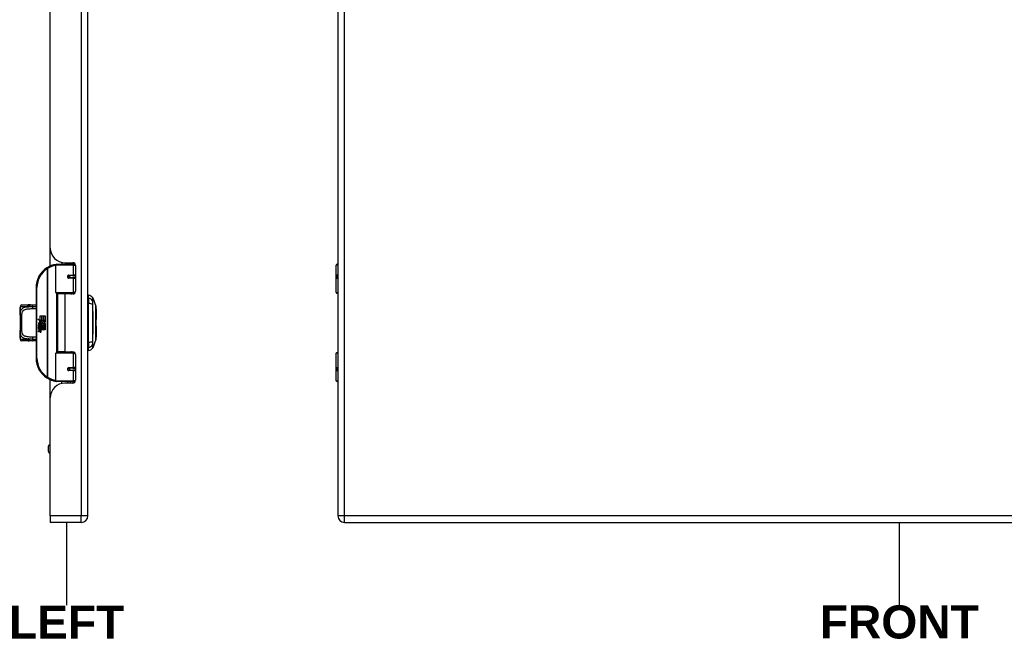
# Model space of a CAD drawing. Header units: inches. Extents: x 2 to 121, y 2 to 79.
# Tile 60 of 97: x 42 to 68, y 24 to 40. Entities that reach past the tile are written whole.
import ezdxf

# ---------------------------------------------------------------- set-up
doc = ezdxf.new("R2010")
doc.units = ezdxf.units.IN
doc.header["$LTSCALE"] = 7.278232
doc.header["$MEASUREMENT"] = 0
doc.layers.get('0').update_dxf_attribs({"lineweight": 25})
for name, color, linetype, lineweight in [('Sketch Geometry(ANSI)', 7, 'Continuous', 25), ('Symbols(ANSI)', 7, 'Continuous', 25), ('Visible Edges(ANSI)', 7, 'Continuous', 25), ('Visible Tangent Edges(ANSI)', 7, 'Continuous', 25)]:
    doc.layers.add(name, color=color, linetype=linetype, lineweight=lineweight)
doc.styles.add('Dimension-ANSI', font='arialbd.ttf')

# ---------------------------------------------------------------- blocks, each defined once
blk = doc.blocks.new('FRONT-5412ESB242410B_merged.idw')
at = {"layer": 'Sketch Geometry(ANSI)'}
blk.add_line((0, 0.15), (0, -0.15), dxfattribs=at)
at = {"layer": 'Symbols(ANSI)', "color": 7, "insert": (0, -0.2119), "char_height": 0.12, "attachment_point": 5, "style": 'Dimension-ANSI'}
blk.add_mtext('\\fArial|b1|i0;FRONT', dxfattribs=at)
blk = doc.blocks.new('LEFT')
at = {"layer": 'Sketch Geometry(ANSI)'}
blk.add_line((0, 0.15), (0, -0.15), dxfattribs=at)
at = {"layer": 'Symbols(ANSI)', "color": 7, "insert": (0, -0.2119), "char_height": 0.12, "attachment_point": 5, "style": 'Dimension-ANSI'}
blk.add_mtext('\\fArial|b1|i0;LEFT', dxfattribs=at)

msp = doc.modelspace()

# ---------------------------------------------------------------- linework, layer by layer
at = {"layer": 'Visible Edges(ANSI)'}
for p, q in [((43.8914, 27.189), (43.8914, 56.3561)), ((50.495, 56.3561), (50.495, 27.189)), ((42.899, 34.2565), (42.899, 49.2886)), ((42.899, 33.7816), (42.899, 34.2565)), ((43.0729, 33.831), (43.4822, 33.831)), ((43.2029, 33.8785), (43.2029, 33.831)), ((43.286, 33.8695), (43.4919, 33.8695)), ((43.3592, 33.8695), (43.3592, 33.831)), ((43.3605, 33.831), (43.3605, 33.8695)), ((43.5545, 33.831), (43.4822, 33.831)), ((43.5545, 33.831), (43.5564, 33.831)), ((50.4766, 33.831), (50.495, 33.831)), ((43.0485, 33.0813), (43.0485, 33.8066)), ((43.5652, 33.7962), (43.5652, 33.1171)), ((50.4522, 33.0813), (50.4522, 33.8066)), ((43.3795, 33.5274), (43.38, 33.525)), ((43.3861, 33.5257), (43.3799, 33.5257)), ((43.494, 33.5282), (43.3861, 33.5282)), ((43.3861, 33.4745), (43.494, 33.4745)), ((43.389, 33.5256), (43.389, 33.528)), ((43.3899, 33.4772), (43.3905, 33.4745)), ((43.494, 33.5282), (43.5652, 33.5282)), ((43.5652, 33.4745), (43.494, 33.4745)), ((50.495, 33.5282), (50.491, 33.5282)), ((50.491, 33.4745), (50.495, 33.4745)), ((42.5212, 33.2107), (42.5212, 31.3498)), ((43.4869, 33.0617), (43.068, 33.0617)), ((43.2811, 33.0439), (43.0913, 33.0439)), ((43.0913, 33.0439), (43.0913, 31.5167)), ((43.1626, 33.0617), (43.1626, 33.0439)), ((43.4919, 33.0439), (43.2811, 33.0439)), ((43.3995, 33.0617), (43.3995, 33.0439)), ((43.4869, 33.0617), (43.5399, 33.0617)), ((50.495, 33.0617), (50.4717, 33.0617)), ((43.911, 32.9285), (43.911, 33.0129)), ((43.911, 32.9285), (43.911, 32.7911)), ((43.911, 31.7695), (43.911, 32.7911)), ((44.0187, 32.9388), (44.1027, 32.723)), ((42.099, 32.7076), (42.099, 32.6832)), ((42.099, 32.6832), (42.099, 32.5296)), ((42.099, 32.482), (42.099, 32.5296)), ((42.1478, 32.7565), (42.3158, 32.7565)), ((44.1092, 32.6539), (44.1092, 32.3684)), ((42.099, 32.482), (42.099, 32.0785)), ((42.5711, 32.3769), (42.6303, 32.3461)), ((42.6284, 32.3225), (42.5711, 32.3769)), ((42.6108, 32.32), (42.6284, 32.3225)), ((42.6655, 32.281), (42.6108, 32.32)), ((42.6184, 32.2226), (42.6184, 32.268)), ((42.6295, 32.2661), (42.6295, 32.2364)), ((42.6303, 32.4664), (42.6701, 32.4664)), ((42.6303, 32.3461), (42.6303, 32.4664)), ((42.6344, 32.3439), (42.6709, 32.3249)), ((42.6701, 32.3439), (42.6344, 32.3439)), ((42.6511, 32.2724), (42.6655, 32.281)), ((42.6709, 32.3249), (42.6584, 32.3225)), ((42.6584, 32.3225), (42.6932, 32.2981)), ((42.6982, 32.2609), (42.6612, 32.2352)), ((42.6701, 32.4664), (42.6701, 32.3439)), ((42.6757, 32.4664), (42.7155, 32.4664)), ((42.6757, 32.3439), (42.6757, 32.4664)), ((42.7155, 32.3439), (42.6757, 32.3439)), ((42.6932, 32.2981), (42.7598, 32.3439)), ((42.759, 32.2155), (42.6982, 32.2609)), ((42.7155, 32.4664), (42.7155, 32.3439)), ((42.7207, 32.3439), (42.7207, 32.4664)), ((42.7207, 32.4664), (42.7605, 32.4664)), ((42.7598, 32.3439), (42.7207, 32.3439)), ((42.7605, 32.3004), (42.7282, 32.2785)), ((42.7282, 32.2785), (42.7605, 32.2613)), ((42.7605, 32.4664), (42.7605, 32.3004)), ((42.7605, 32.2613), (42.7605, 32.1783)), ((42.099, 32.0309), (42.099, 32.0785)), ((42.099, 32.0309), (42.099, 31.8773)), ((42.589, 32.2241), (42.6236, 32.1936)), ((42.589, 32.204), (42.589, 32.2241)), ((42.6132, 32.1872), (42.589, 32.204)), ((42.589, 32.175), (42.6132, 32.1843)), ((42.589, 32.1549), (42.589, 32.175)), ((42.6238, 32.1716), (42.589, 32.1549)), ((42.589, 32.1463), (42.6567, 32.1344)), ((42.589, 32.1299), (42.589, 32.1463)), ((42.6169, 32.125), (42.589, 32.1299)), ((42.589, 32.1042), (42.6318, 32.0967)), ((42.589, 32.0879), (42.589, 32.1042)), ((42.6169, 32.0829), (42.589, 32.0879)), ((42.589, 32.0626), (42.6318, 32.055)), ((42.589, 32.0462), (42.589, 32.0626)), ((42.6315, 32.0379), (42.589, 32.0462)), ((42.6035, 32.2308), (42.5923, 32.2308)), ((42.6132, 32.1843), (42.6132, 32.1872)), ((42.6236, 32.1936), (42.6567, 32.2107)), ((42.6567, 32.1415), (42.6238, 32.1716)), ((42.6567, 32.1906), (42.6339, 32.1809)), ((42.6339, 32.1809), (42.6339, 32.1783)), ((42.6339, 32.1783), (42.6567, 32.1617)), ((42.6383, 32.1783), (42.6602, 32.1876)), ((42.7605, 32.1783), (42.6383, 32.1783)), ((42.6448, 32.1213), (42.6448, 32.1177)), ((42.6567, 32.1202), (42.6448, 32.1213)), ((42.6474, 32.1731), (42.7605, 32.1731)), ((42.6602, 32.1638), (42.6474, 32.1731)), ((42.6526, 32.1164), (42.6602, 32.1158)), ((42.6567, 32.2107), (42.6567, 32.1906)), ((42.6567, 32.1617), (42.6567, 32.1415)), ((42.6567, 32.1344), (42.6567, 32.1202)), ((42.6602, 32.2155), (42.759, 32.2155)), ((42.6602, 32.1876), (42.6602, 32.2155)), ((42.6602, 32.1362), (42.6602, 32.1638)), ((42.7605, 32.1362), (42.6602, 32.1362)), ((42.6602, 32.131), (42.7605, 32.131)), ((42.6602, 32.1158), (42.6602, 32.131)), ((42.7605, 32.0942), (42.6619, 32.0942)), ((42.7605, 32.1731), (42.7605, 32.1362)), ((42.7605, 32.131), (42.7605, 32.0942)), ((44.1092, 32.1922), (44.1092, 31.9066)), ((42.099, 31.8773), (42.099, 31.8529)), ((42.3158, 31.8041), (42.1478, 31.8041)), ((43.911, 31.7695), (43.911, 31.6321)), ((44.1027, 31.8375), (44.0187, 31.6217)), ((43.068, 31.4988), (43.4869, 31.4988)), ((43.2811, 31.5167), (43.0913, 31.5167)), ((43.1626, 31.4988), (43.1626, 31.5167)), ((43.2811, 31.5167), (43.4919, 31.5167)), ((43.3995, 31.4988), (43.3995, 31.5167)), ((43.5399, 31.4988), (43.4869, 31.4988)), ((43.911, 31.5477), (43.911, 31.6321)), ((50.4717, 31.4988), (50.495, 31.4988)), ((43.0485, 30.754), (43.0485, 31.4793)), ((43.5652, 31.4434), (43.5652, 30.7644)), ((50.4522, 30.754), (50.4522, 31.4793)), ((43.3795, 31.0332), (43.38, 31.0356)), ((43.3799, 31.0348), (43.3861, 31.0348)), ((43.494, 31.0861), (43.3861, 31.0861)), ((43.3861, 31.0324), (43.494, 31.0324)), ((43.389, 31.035), (43.389, 31.0325)), ((43.3899, 31.0834), (43.3905, 31.0861)), ((43.494, 31.0861), (43.5652, 31.0861)), ((43.5652, 31.0324), (43.494, 31.0324)), ((50.495, 31.0861), (50.491, 31.0861)), ((50.491, 31.0324), (50.495, 31.0324)), ((42.899, 30.304), (42.899, 30.7789)), ((43.4822, 30.7296), (43.0729, 30.7296)), ((43.2029, 30.6821), (43.2029, 30.7296)), ((43.3592, 30.6911), (43.3592, 30.7296)), ((43.3605, 30.6911), (43.3605, 30.7296)), ((43.4822, 30.7296), (43.5545, 30.7296)), ((43.5564, 30.7296), (43.5545, 30.7296)), ((50.495, 30.7296), (50.4766, 30.7296)), ((43.4919, 30.6911), (43.286, 30.6911)), ((42.899, 27.189), (42.899, 30.304)), ((42.8489, 28.8808), (42.8489, 29.0225)), ((42.899, 29.0615), (42.8879, 29.0615)), ((42.899, 28.8417), (42.8879, 28.8417)), ((42.899, 27.189), (42.899, 27.0078)), ((43.7103, 27.0078), (42.899, 27.0078)), ((50.6761, 27.0078), (79.9859, 27.0078))]:
    msp.add_line(p, q, dxfattribs=at)
at = {"layer": 'Visible Edges(ANSI)', "flags": 128}
for points in [[(43.0571, 33.8252), (43.0568, 33.8252), (43.0565, 33.8251), (43.0562, 33.8251), (43.0559, 33.8251), (43.0556, 33.825), (43.0553, 33.825), (43.055, 33.8249), (43.0547, 33.8249), (43.0544, 33.8248), (43.054, 33.8248), (43.0537, 33.8248), (43.0534, 33.8247), (43.0531, 33.8247), (43.0528, 33.8246), (43.0525, 33.8246), (43.0522, 33.8245), (43.0519, 33.8245), (43.0516, 33.8244), (43.0513, 33.8244), (43.051, 33.8244), (43.0507, 33.8243), (43.0504, 33.8243), (43.05, 33.8242), (43.0497, 33.8242)], [(43.3861, 33.4745), (43.3829, 33.4747), (43.3796, 33.4753), (43.3764, 33.4763), (43.3733, 33.4777), (43.3704, 33.4795), (43.3677, 33.4818), (43.3653, 33.4844), (43.3632, 33.4874), (43.3615, 33.4906), (43.3603, 33.494), (43.3595, 33.4976), (43.3592, 33.5013), (43.3595, 33.5049), (43.3603, 33.5085), (43.3615, 33.512), (43.3631, 33.5152), (43.3652, 33.5182), (43.3676, 33.5208), (43.3703, 33.5231), (43.3733, 33.5249), (43.3764, 33.5264), (43.3796, 33.5274), (43.3829, 33.528), (43.3861, 33.5282)], [(43.4445, 33.0438), (43.4482, 33.0453), (43.452, 33.0467), (43.4557, 33.0481), (43.4595, 33.0494), (43.4633, 33.0506), (43.4671, 33.0517), (43.4709, 33.0528), (43.4747, 33.0539), (43.4785, 33.0548), (43.4823, 33.0557), (43.4862, 33.0566), (43.49, 33.0573), (43.4939, 33.058), (43.4977, 33.0587), (43.5016, 33.0593), (43.5054, 33.0598), (43.5093, 33.0602), (43.5131, 33.0606), (43.517, 33.061), (43.5208, 33.0613), (43.5247, 33.0615), (43.5286, 33.0616), (43.5324, 33.0617), (43.5362, 33.0617)], [(42.099, 32.5296), (42.0992, 32.5489), (42.1, 32.5677), (42.1015, 32.586), (42.1038, 32.6037)], [(42.1038, 32.6037), (42.1049, 32.6123), (42.1057, 32.6225), (42.106, 32.6336), (42.1058, 32.6448), (42.105, 32.6552), (42.1039, 32.664), (42.1028, 32.6705), (42.1023, 32.6726), (42.1021, 32.6734)], [(42.3371, 32.7549), (42.3362, 32.7551), (42.3353, 32.7552), (42.3344, 32.7553), (42.3335, 32.7554), (42.3326, 32.7555), (42.3317, 32.7556), (42.3308, 32.7557), (42.3299, 32.7558), (42.329, 32.7559), (42.3281, 32.756), (42.3272, 32.756), (42.3263, 32.7561), (42.3255, 32.7562), (42.3246, 32.7562), (42.3237, 32.7563), (42.3228, 32.7563), (42.3219, 32.7564), (42.321, 32.7564), (42.3201, 32.7564), (42.3193, 32.7564), (42.3184, 32.7565), (42.3175, 32.7565), (42.3166, 32.7565), (42.3158, 32.7565)], [(42.3747, 32.753), (42.3559, 32.7531), (42.3371, 32.7549)], [(42.3747, 32.753), (42.4042, 32.7541), (42.4344, 32.7547)], [(42.4344, 32.7547), (42.478, 32.7554), (42.5212, 32.756)], [(44.1031, 31.8397), (44.1031, 31.8403), (44.1031, 31.8419), (44.1031, 31.8445), (44.1031, 31.8482), (44.1031, 31.8529), (44.1031, 31.8587), (44.1032, 31.8655), (44.1032, 31.8733), (44.1032, 31.882), (44.1032, 31.8918), (44.1033, 31.9024), (44.1033, 31.9139), (44.1033, 31.9263), (44.1033, 31.9396), (44.1034, 31.9537), (44.1034, 31.9685), (44.1034, 31.9841), (44.1033, 32.0005), (44.1033, 32.0175), (44.1033, 32.0351), (44.1033, 32.0533), (44.1032, 32.0721), (44.1032, 32.0914), (44.1032, 32.1112), (44.1032, 32.1315), (44.1031, 32.1522), (44.1031, 32.1731), (44.1031, 32.1942), (44.1031, 32.2155), (44.1031, 32.2369), (44.1031, 32.2585), (44.1031, 32.2801), (44.1031, 32.3019), (44.1031, 32.3235), (44.1031, 32.3451), (44.1031, 32.3664), (44.1031, 32.3875), (44.1031, 32.4082), (44.1032, 32.4288), (44.1032, 32.4491), (44.1032, 32.4689), (44.1032, 32.4883), (44.1033, 32.5072), (44.1033, 32.5255), (44.1033, 32.5432), (44.1033, 32.5602), (44.1034, 32.5765), (44.1034, 32.5921), (44.1034, 32.6069), (44.1033, 32.621), (44.1033, 32.6342), (44.1033, 32.6466), (44.1033, 32.6582), (44.1032, 32.6688), (44.1032, 32.6785), (44.1032, 32.6873), (44.1032, 32.6951), (44.1031, 32.7019), (44.1031, 32.7077), (44.1031, 32.7124), (44.1031, 32.7161), (44.1031, 32.7187), (44.1031, 32.7203), (44.1031, 32.7208)], [(42.1038, 31.9569), (42.1015, 31.9746), (42.1, 31.9929), (42.0992, 32.0117), (42.099, 32.0309)], [(42.1021, 31.8872), (42.1023, 31.888), (42.1028, 31.89), (42.1039, 31.8965), (42.105, 31.9054), (42.1058, 31.9158), (42.106, 31.927), (42.1057, 31.9381), (42.1049, 31.9484), (42.1038, 31.9569)], [(42.3158, 31.8041), (42.3166, 31.8041), (42.3175, 31.8041), (42.3184, 31.8041), (42.3193, 31.8041), (42.3201, 31.8041), (42.321, 31.8042), (42.3219, 31.8042), (42.3228, 31.8042), (42.3237, 31.8043), (42.3246, 31.8043), (42.3255, 31.8044), (42.3263, 31.8045), (42.3272, 31.8045), (42.3281, 31.8046), (42.329, 31.8047), (42.3299, 31.8048), (42.3308, 31.8049), (42.3317, 31.8049), (42.3326, 31.805), (42.3335, 31.8052), (42.3344, 31.8053), (42.3353, 31.8054), (42.3362, 31.8055), (42.3371, 31.8056)], [(42.3747, 31.8076), (42.3559, 31.8075), (42.3371, 31.8056)], [(42.4344, 31.8059), (42.4042, 31.8065), (42.3747, 31.8076)], [(42.5212, 31.8045), (42.478, 31.8052), (42.4344, 31.8059)], [(43.5362, 31.4988), (43.5324, 31.4988), (43.5286, 31.4989), (43.5247, 31.4991), (43.5208, 31.4993), (43.517, 31.4996), (43.5131, 31.4999), (43.5093, 31.5003), (43.5054, 31.5008), (43.5016, 31.5013), (43.4977, 31.5019), (43.4939, 31.5025), (43.49, 31.5032), (43.4862, 31.504), (43.4823, 31.5048), (43.4785, 31.5057), (43.4747, 31.5067), (43.4709, 31.5077), (43.4671, 31.5088), (43.4633, 31.51), (43.4595, 31.5112), (43.4557, 31.5125), (43.452, 31.5138), (43.4482, 31.5152), (43.4445, 31.5167)], [(43.3861, 31.0324), (43.3829, 31.0326), (43.3796, 31.0332), (43.3764, 31.0342), (43.3733, 31.0356), (43.3703, 31.0375), (43.3676, 31.0397), (43.3652, 31.0424), (43.3631, 31.0453), (43.3615, 31.0486), (43.3603, 31.052), (43.3595, 31.0556), (43.3592, 31.0593), (43.3595, 31.0629), (43.3603, 31.0665), (43.3615, 31.07), (43.3632, 31.0732), (43.3653, 31.0762), (43.3677, 31.0788), (43.3704, 31.081), (43.3733, 31.0828), (43.3764, 31.0842), (43.3796, 31.0853), (43.3829, 31.0859), (43.3861, 31.0861)], [(43.0497, 30.7364), (43.05, 30.7363), (43.0504, 30.7363), (43.0507, 30.7362), (43.051, 30.7362), (43.0513, 30.7362), (43.0516, 30.7361), (43.0519, 30.7361), (43.0522, 30.736), (43.0525, 30.736), (43.0528, 30.7359), (43.0531, 30.7359), (43.0534, 30.7358), (43.0537, 30.7358), (43.054, 30.7358), (43.0544, 30.7357), (43.0547, 30.7357), (43.055, 30.7356), (43.0553, 30.7356), (43.0556, 30.7355), (43.0559, 30.7355), (43.0562, 30.7355), (43.0565, 30.7354), (43.0568, 30.7354), (43.0571, 30.7353)]]:
    msp.add_lwpolyline(points, dxfattribs=at)
at = {"layer": 'Visible Edges(ANSI)'}
for centre in [(43.3861, 33.5013), (43.3861, 31.0592)]:
    msp.add_circle(centre, 0.0244, dxfattribs=at)
for centre, radius, start, end in [((43.286, 34.2565), 0.3871, 180, 270), ((43.1415, 33.2107), 0.6203, 98.5081, 122.23771), ((43.0729, 33.8066), 0.0244, 90, 180), ((43.4919, 33.7962), 0.0733, 0, 90), ((50.4766, 33.8066), 0.0244, 90, 180), ((43.1415, 33.2107), 0.6203, 122.23771, 180), ((43.3861, 33.5013), 0.0269, 279.14701, 90), ((43.068, 33.0813), 0.0195, 180, 270), ((43.4919, 33.1171), 0.0733, 270, 0), ((50.4717, 33.0813), 0.0195, 180, 270), ((43.9207, 32.9396), 0.0488, 101.53696, 126.8699), ((43.8907, 32.8678), 0.1465, 29.72912, 82.0587), ((44.0074, 32.9344), 0.0122, 21.25051, 29.72912), ((42.1478, 32.7076), 0.0488, 90, 180), ((42.1234, 32.6832), 0.0244, 180, 213.12003), ((44.097, 32.7208), 0.00611, 0.20877, 21.25051), ((44.0945, 32.6539), 0.0147, 0, 53.4634), ((42.6642, 32.2532), 0.0753, 171.56052, 197.33425), ((42.6139, 32.2607), 0.0245, 86.56465, 171.56052), ((42.6387, 32.2454), 0.0381, 154.67838, 202.56091), ((42.615, 32.2566), 0.0119, 73.52609, 154.67838), ((42.6124, 32.2358), 0.0494, 44.16843, 86.56465), ((42.627, 32.2455), 0.0208, 19.37968, 82.99755), ((42.6213, 32.2444), 0.0371, 350.40854, 44.16843), ((42.6213, 32.2444), 0.0409, 347.07905, 43.17854), ((44.0945, 32.3684), 0.0147, 305.87422, 0), ((42.6069, 32.0682), 0.0577, 57.59924, 80), ((42.6077, 32.026), 0.0577, 58.55841, 80.82565), ((42.6325, 32.2546), 0.035, 246.15553, 293.84447), ((42.6352, 32.2468), 0.0118, 241.45471, 321.16516), ((42.6383, 32.073), 0.0357, 259, 288.47479), ((42.6344, 32.1117), 0.0153, 260, 293.55712), ((42.6344, 32.07), 0.0153, 259.9922, 293.54875), ((42.6294, 32.1037), 0.0156, 6.03001, 57.59924), ((42.6294, 32.062), 0.0156, 6.10268, 57.60833), ((42.6376, 32.1046), 0.00744, 293.55712, 6.03001), ((42.6376, 32.0629), 0.00744, 293.54875, 6.10268), ((42.6392, 32.1146), 0.0357, 273.6169, 286.9928), ((42.6281, 32.0516), 0.0305, 359.6788, 63.95078), ((42.6338, 32.2479), 0.0136, 321.16516, 19.37968), ((42.6288, 32.0926), 0.0298, 359.47765, 57.41137), ((42.639, 32.2398), 0.0189, 293.84447, 355.08017), ((42.646, 32.0924), 0.0126, 286.9928, 359.47765), ((42.6455, 32.0515), 0.013, 288.47479, 359.6788), ((42.6322, 32.0948), 0.0298, 358.79525, 46.5849), ((44.0945, 32.1922), 0.0147, 0, 54.12578), ((42.1234, 31.8773), 0.0244, 146.88001, 180), ((42.1478, 31.8529), 0.0488, 180, 270), ((44.097, 31.8398), 0.00611, 338.74949, 359.79123), ((44.0945, 31.9066), 0.0147, 306.53659, 0), ((43.068, 31.4793), 0.0195, 90, 180), ((43.4919, 31.4434), 0.0733, 0, 90), ((43.9207, 31.6209), 0.0488, 233.1301, 258.46304), ((43.8907, 31.6928), 0.1465, 277.9413, 330.27088), ((44.0074, 31.6262), 0.0122, 330.27088, 338.74949), ((50.4717, 31.4793), 0.0195, 90, 180), ((43.1415, 31.3498), 0.6203, 180, 237.76229), ((43.3861, 31.0592), 0.0269, 270, 80.85299), ((43.1415, 31.3498), 0.6203, 237.76229, 261.4919), ((43.0729, 30.754), 0.0244, 180, 270), ((43.4919, 30.7644), 0.0733, 270, 0), ((50.4766, 30.754), 0.0244, 180, 270), ((43.286, 30.304), 0.3871, 90, 180), ((42.8879, 29.0225), 0.0391, 90, 180), ((42.8879, 28.8808), 0.0391, 180, 270), ((43.7103, 27.189), 0.1811, 270, 0), ((50.6761, 27.189), 0.1811, 180, 270)]:
    msp.add_arc(centre, radius, start, end, dxfattribs=at)
at = {"layer": 'Visible Tangent Edges(ANSI)'}
for p, q in [((43.7103, 56.3561), (43.7103, 27.189)), ((50.6761, 27.189), (50.6761, 56.3561)), ((43.4273, 33.8695), (43.4273, 33.831)), ((42.8106, 33.7354), (42.8237, 33.7147)), ((42.8237, 33.7147), (42.8237, 30.8458)), ((42.8237, 33.7147), (42.8283, 33.7147)), ((42.8283, 30.8458), (42.8283, 33.7147)), ((43.5058, 33.8066), (43.0485, 33.8066)), ((43.5058, 33.8066), (43.5644, 33.8066)), ((43.5058, 33.8066), (43.5058, 33.5404)), ((50.495, 33.8066), (50.4522, 33.8066)), ((43.3919, 33.5404), (43.5058, 33.5404)), ((43.5058, 33.4622), (43.3919, 33.4622)), ((43.5652, 33.5404), (43.5058, 33.5404)), ((43.5058, 33.4622), (43.5058, 33.0813)), ((43.5058, 33.4622), (43.5652, 33.4622)), ((50.4803, 33.5404), (50.495, 33.5404)), ((50.495, 33.4622), (50.4803, 33.4622)), ((42.5212, 33.2107), (42.5456, 33.2107)), ((42.5456, 31.3498), (42.5456, 33.2107)), ((43.0485, 33.0813), (43.5058, 33.0813)), ((43.058, 33.0645), (43.058, 31.4961)), ((43.2811, 33.0439), (43.2811, 31.5167)), ((43.5558, 33.0813), (43.5058, 33.0813)), ((50.4522, 33.0813), (50.495, 33.0813)), ((44.0188, 32.8578), (44.0188, 32.858)), ((42.2909, 32.7076), (42.099, 32.7076)), ((42.099, 32.6832), (42.0997, 32.6832)), ((44.0188, 32.7665), (44.0188, 32.7671)), ((42.1478, 32.1016), (42.1478, 32.459)), ((42.0997, 31.8773), (42.099, 31.8773)), ((42.099, 31.8529), (42.2909, 31.8529)), ((44.0188, 31.7935), (44.0188, 31.794)), ((44.0188, 31.7026), (44.0188, 31.7028)), ((42.5456, 31.3498), (42.5212, 31.3498)), ((43.5058, 31.4793), (43.0485, 31.4793)), ((43.5058, 31.4793), (43.5558, 31.4793)), ((43.5058, 31.4793), (43.5058, 31.0983)), ((50.495, 31.4793), (50.4522, 31.4793)), ((43.3919, 31.0983), (43.5058, 31.0983)), ((43.5058, 31.0202), (43.3919, 31.0202)), ((43.5652, 31.0983), (43.5058, 31.0983)), ((43.5058, 31.0202), (43.5058, 30.754)), ((43.5058, 31.0202), (43.5652, 31.0202)), ((50.4803, 31.0983), (50.495, 31.0983)), ((50.495, 31.0202), (50.4803, 31.0202)), ((42.8237, 30.8458), (42.8106, 30.8252)), ((42.8283, 30.8458), (42.8237, 30.8458)), ((43.0485, 30.754), (43.5058, 30.754)), ((43.4273, 30.7296), (43.4273, 30.6911)), ((43.5644, 30.754), (43.5058, 30.754)), ((50.4522, 30.754), (50.495, 30.754)), ((42.8879, 29.0615), (42.8879, 28.8417)), ((43.7103, 27.189), (42.899, 27.189)), ((43.8914, 27.189), (43.7103, 27.189)), ((43.7103, 27.0078), (43.7103, 27.189)), ((50.6761, 27.189), (50.495, 27.189)), ((50.6761, 27.0078), (50.6761, 27.189)), ((79.9859, 27.189), (50.6761, 27.189))]:
    msp.add_line(p, q, dxfattribs=at)
at = {"layer": 'Visible Tangent Edges(ANSI)', "flags": 128}
for points in [[(43.3919, 33.5404), (43.3869, 33.5401), (43.3819, 33.5392), (43.377, 33.5377), (43.3723, 33.5357), (43.3677, 33.533), (43.3636, 33.5297), (43.3598, 33.5259), (43.3567, 33.5216), (43.3541, 33.5168), (43.3522, 33.5118), (43.3511, 33.5066), (43.3507, 33.5013), (43.3511, 33.4959), (43.3523, 33.4907), (43.3542, 33.4857), (43.3567, 33.481), (43.3599, 33.4767), (43.3636, 33.4729), (43.3678, 33.4697), (43.3723, 33.467), (43.377, 33.4649), (43.382, 33.4634), (43.387, 33.4625), (43.3919, 33.4622)], [(50.4803, 33.5404), (50.4777, 33.5401), (50.4752, 33.5392), (50.4729, 33.5377), (50.4708, 33.5357), (50.4689, 33.533), (50.4673, 33.5297), (50.4659, 33.5259), (50.4648, 33.5216), (50.4639, 33.5168), (50.4633, 33.5118), (50.463, 33.5066), (50.4628, 33.5013), (50.463, 33.4959), (50.4633, 33.4907), (50.464, 33.4857), (50.4648, 33.481), (50.466, 33.4767), (50.4673, 33.4729), (50.469, 33.4697), (50.4708, 33.467), (50.4729, 33.4649), (50.4752, 33.4634), (50.4777, 33.4625), (50.4803, 33.4622)], [(50.491, 33.4745), (50.4886, 33.4747), (50.4862, 33.4753), (50.4841, 33.4763), (50.4821, 33.4777), (50.4803, 33.4795), (50.4787, 33.4818), (50.4774, 33.4844), (50.4764, 33.4874), (50.4756, 33.4906), (50.475, 33.494), (50.4746, 33.4976), (50.4745, 33.5013), (50.4746, 33.5049), (50.475, 33.5085), (50.4755, 33.512), (50.4764, 33.5152), (50.4774, 33.5182), (50.4787, 33.5208), (50.4803, 33.5231), (50.482, 33.5249), (50.484, 33.5264), (50.4862, 33.5274), (50.4885, 33.528), (50.491, 33.5282)], [(43.5362, 33.0617), (43.5305, 33.0617), (43.5247, 33.0616), (43.5189, 33.0615), (43.5131, 33.0613), (43.5074, 33.061), (43.5016, 33.0607), (43.4958, 33.0603), (43.49, 33.0599), (43.4842, 33.0594), (43.4785, 33.0589), (43.4727, 33.0583), (43.467, 33.0576), (43.4612, 33.0569), (43.4555, 33.0561), (43.4498, 33.0552), (43.4441, 33.0543), (43.4385, 33.0533), (43.4328, 33.0523), (43.4272, 33.0512), (43.4216, 33.0501), (43.416, 33.0489), (43.4105, 33.0476), (43.405, 33.0462), (43.3995, 33.0448)], [(44.0177, 32.8603), (44.0177, 32.8584), (44.0177, 32.8564), (44.0176, 32.8541), (44.0176, 32.8516), (44.0176, 32.8489), (44.0176, 32.846), (44.0176, 32.8429), (44.0176, 32.8397), (44.0176, 32.8363), (44.0176, 32.8327), (44.0176, 32.8289), (44.0176, 32.825), (44.0176, 32.821), (44.0176, 32.8167), (44.0176, 32.8124), (44.0176, 32.8079), (44.0176, 32.8033), (44.0176, 32.7985), (44.0176, 32.7937), (44.0176, 32.7887), (44.0176, 32.7836), (44.0177, 32.7785), (44.0177, 32.7733), (44.0177, 32.7679)], [(44.018, 32.9404), (44.018, 32.9403), (44.018, 32.9399), (44.018, 32.9392), (44.018, 32.9382), (44.018, 32.9369), (44.0179, 32.9354), (44.0179, 32.9336), (44.0179, 32.9315), (44.0179, 32.9291), (44.0179, 32.9264), (44.0179, 32.9235), (44.0179, 32.9203), (44.0179, 32.9168), (44.0179, 32.913), (44.0178, 32.909), (44.0178, 32.9047), (44.0178, 32.9001), (44.0178, 32.8952), (44.0178, 32.8901), (44.0178, 32.8847), (44.0177, 32.879), (44.0177, 32.873), (44.0177, 32.8668), (44.0177, 32.8603)], [(44.0188, 32.858), (44.0188, 32.8645), (44.0188, 32.8708), (44.0188, 32.8767), (44.0188, 32.8825), (44.0188, 32.8879), (44.0188, 32.8931), (44.0188, 32.898), (44.0188, 32.9026), (44.0188, 32.907), (44.0188, 32.9111), (44.0188, 32.9149), (44.0188, 32.9184), (44.0188, 32.9217), (44.0188, 32.9246), (44.0188, 32.9273), (44.0188, 32.9297), (44.0188, 32.9319), (44.0188, 32.9337), (44.0188, 32.9353), (44.0188, 32.9365), (44.0188, 32.9375), (44.0187, 32.9382), (44.0187, 32.9387), (44.0187, 32.9388)], [(44.0188, 32.7671), (44.0188, 32.7723), (44.0188, 32.7774), (44.0188, 32.7824), (44.0188, 32.7874), (44.0188, 32.7922), (44.0188, 32.797), (44.0188, 32.8016), (44.0188, 32.8061), (44.0188, 32.8105), (44.0188, 32.8148), (44.0188, 32.8189), (44.0188, 32.8229), (44.0188, 32.8267), (44.0188, 32.8304), (44.0188, 32.8339), (44.0188, 32.8373), (44.0188, 32.8405), (44.0188, 32.8435), (44.0188, 32.8463), (44.0188, 32.849), (44.0188, 32.8515), (44.0188, 32.8538), (44.0188, 32.8559), (44.0188, 32.8578)], [(42.3266, 32.7025), (42.3066, 32.7011), (42.2873, 32.6992), (42.2686, 32.697), (42.2507, 32.6942), (42.2336, 32.6909), (42.2174, 32.6869), (42.2023, 32.6821), (42.1882, 32.6766), (42.1752, 32.6703), (42.1632, 32.6632), (42.1524, 32.6553), (42.1427, 32.6466), (42.1341, 32.637), (42.1266, 32.6265), (42.1202, 32.6152), (42.1149, 32.6031), (42.1105, 32.5902), (42.107, 32.5766), (42.1042, 32.5623), (42.1021, 32.5473), (42.1006, 32.5318), (42.0996, 32.5156), (42.0991, 32.499), (42.099, 32.482)], [(42.099, 32.5296), (42.099, 32.5328), (42.099, 32.5359), (42.099, 32.539), (42.0991, 32.5421), (42.0991, 32.5452), (42.0992, 32.5482), (42.0993, 32.5513), (42.0994, 32.5543), (42.0995, 32.5573), (42.0997, 32.5603), (42.0998, 32.5633), (42.1, 32.5662), (42.1002, 32.5691), (42.1004, 32.572), (42.1007, 32.5749), (42.1009, 32.5778), (42.1012, 32.5806), (42.1015, 32.5834), (42.1018, 32.5862), (42.1022, 32.589), (42.1025, 32.5917), (42.1029, 32.5945), (42.1033, 32.5972), (42.1038, 32.5998)], [(42.1038, 32.5998), (42.1043, 32.6034), (42.1049, 32.6072), (42.1053, 32.6113), (42.1057, 32.6157), (42.1061, 32.6202), (42.1063, 32.6249), (42.1065, 32.6296), (42.1065, 32.6344), (42.1065, 32.6392), (42.1063, 32.644), (42.106, 32.6486), (42.1057, 32.6532), (42.1053, 32.6575), (42.1048, 32.6616), (42.1043, 32.6655), (42.1038, 32.669), (42.1032, 32.6722), (42.1026, 32.675), (42.102, 32.6774), (42.1015, 32.6795), (42.101, 32.6811), (42.1005, 32.6823), (42.1001, 32.683), (42.0997, 32.6832)], [(42.1478, 32.459), (42.148, 32.477), (42.1487, 32.4944), (42.1499, 32.5112), (42.1519, 32.5273), (42.1548, 32.5425), (42.1585, 32.5569), (42.1634, 32.5703), (42.1695, 32.5828), (42.177, 32.5942), (42.1858, 32.6044), (42.1961, 32.6136), (42.2077, 32.6218), (42.2207, 32.6289), (42.2351, 32.6351), (42.2508, 32.6402), (42.2678, 32.6444), (42.2859, 32.6478), (42.3051, 32.6506), (42.3251, 32.6527), (42.346, 32.6543), (42.3675, 32.6555), (42.3896, 32.6563), (42.4122, 32.6568), (42.4351, 32.6572)], [(42.2909, 32.7076), (42.2924, 32.7076), (42.2938, 32.7076), (42.2953, 32.7076), (42.2968, 32.7075), (42.2983, 32.7074), (42.2997, 32.7073), (42.3012, 32.7072), (42.3027, 32.7071), (42.3042, 32.7069), (42.3057, 32.7068), (42.3072, 32.7066), (42.3087, 32.7064), (42.3102, 32.7062), (42.3117, 32.7059), (42.3132, 32.7057), (42.3147, 32.7054), (42.3162, 32.7051), (42.3177, 32.7048), (42.3192, 32.7045), (42.3207, 32.7041), (42.3222, 32.7037), (42.3237, 32.7033), (42.3251, 32.7029), (42.3266, 32.7025)], [(42.3371, 32.7549), (42.3361, 32.755), (42.3351, 32.7548), (42.3341, 32.7543), (42.333, 32.7537), (42.3321, 32.7528), (42.3311, 32.7517), (42.3302, 32.7504), (42.3293, 32.7488), (42.3284, 32.7471), (42.3276, 32.7452), (42.3269, 32.743), (42.3262, 32.7407), (42.3256, 32.7382), (42.3251, 32.7356), (42.3246, 32.7328), (42.3243, 32.7299), (42.324, 32.7268), (42.3239, 32.7236), (42.3239, 32.7203), (42.3241, 32.717), (42.3244, 32.7135), (42.3249, 32.7099), (42.3257, 32.7062), (42.3266, 32.7025)], [(42.3266, 32.7025), (42.3284, 32.7057), (42.3301, 32.709), (42.3319, 32.7122), (42.3336, 32.7153), (42.3354, 32.7184), (42.3372, 32.7215), (42.339, 32.7244), (42.3409, 32.7273), (42.3428, 32.7301), (42.3447, 32.7327), (42.3467, 32.7353), (42.3487, 32.7377), (42.3508, 32.7399), (42.3528, 32.742), (42.3549, 32.744), (42.3571, 32.7457), (42.3592, 32.7473), (42.3614, 32.7487), (42.3636, 32.7499), (42.3658, 32.751), (42.368, 32.7518), (42.3702, 32.7524), (42.3724, 32.7528), (42.3747, 32.753)], [(42.4273, 32.7058), (42.423, 32.7058), (42.4186, 32.7057), (42.4143, 32.7056), (42.41, 32.7056), (42.4057, 32.7055), (42.4014, 32.7054), (42.3971, 32.7053), (42.3929, 32.7052), (42.3886, 32.7051), (42.3844, 32.705), (42.3801, 32.7049), (42.3759, 32.7048), (42.3717, 32.7046), (42.3675, 32.7045), (42.3634, 32.7043), (42.3592, 32.7042), (42.3551, 32.704), (42.351, 32.7038), (42.3468, 32.7036), (42.3428, 32.7034), (42.3387, 32.7032), (42.3347, 32.703), (42.3306, 32.7028), (42.3266, 32.7025)], [(42.4273, 32.7058), (42.4273, 32.7087), (42.4273, 32.7116), (42.4273, 32.7146), (42.4273, 32.7175), (42.4274, 32.7205), (42.4276, 32.7235), (42.4277, 32.7265), (42.4279, 32.7294), (42.4281, 32.7322), (42.4284, 32.735), (42.4287, 32.7376), (42.429, 32.7401), (42.4294, 32.7424), (42.4298, 32.7445), (42.4302, 32.7465), (42.4306, 32.7482), (42.431, 32.7498), (42.4315, 32.7511), (42.432, 32.7522), (42.4324, 32.7531), (42.4329, 32.7538), (42.4334, 32.7543), (42.4339, 32.7546), (42.4344, 32.7547)], [(42.5212, 32.7074), (42.5174, 32.7073), (42.5135, 32.7073), (42.5096, 32.7072), (42.5057, 32.7071), (42.5019, 32.7071), (42.498, 32.707), (42.4941, 32.707), (42.4902, 32.7069), (42.4863, 32.7068), (42.4824, 32.7068), (42.4785, 32.7067), (42.4745, 32.7066), (42.4706, 32.7066), (42.4667, 32.7065), (42.4628, 32.7064), (42.4588, 32.7064), (42.4549, 32.7063), (42.451, 32.7062), (42.447, 32.7062), (42.4431, 32.7061), (42.4391, 32.706), (42.4352, 32.706), (42.4312, 32.7059), (42.4273, 32.7058)], [(42.4351, 32.6572), (42.4387, 32.6572), (42.4423, 32.6573), (42.4459, 32.6573), (42.4495, 32.6574), (42.4531, 32.6574), (42.4568, 32.6575), (42.4604, 32.6576), (42.464, 32.6576), (42.4676, 32.6577), (42.4712, 32.6577), (42.4748, 32.6578), (42.4784, 32.6578), (42.4819, 32.6579), (42.4855, 32.6579), (42.4891, 32.658), (42.4927, 32.658), (42.4963, 32.6581), (42.4999, 32.6581), (42.5034, 32.6582), (42.507, 32.6582), (42.5106, 32.6583), (42.5141, 32.6583), (42.5177, 32.6583), (42.5212, 32.6584)], [(44.0177, 32.7679), (44.0177, 32.7286), (44.0178, 32.6889), (44.0178, 32.6489), (44.0178, 32.6085), (44.0179, 32.5678), (44.0179, 32.5269), (44.0179, 32.4859), (44.0179, 32.4446), (44.0179, 32.4034), (44.018, 32.362), (44.018, 32.3207), (44.018, 32.2794), (44.018, 32.2381), (44.018, 32.1968), (44.0179, 32.1556), (44.0179, 32.1144), (44.0179, 32.0735), (44.0179, 32.0326), (44.0179, 31.992), (44.0178, 31.9516), (44.0178, 31.9114), (44.0178, 31.8715), (44.0177, 31.8319), (44.0177, 31.7926)], [(44.0188, 31.794), (44.0188, 31.8331), (44.0188, 31.8726), (44.0188, 31.9123), (44.0188, 31.9524), (44.0188, 31.9927), (44.0188, 32.0332), (44.0188, 32.0739), (44.0188, 32.1148), (44.0188, 32.1559), (44.0188, 32.197), (44.0187, 32.2382), (44.0187, 32.2794), (44.0187, 32.3206), (44.0188, 32.3618), (44.0188, 32.4031), (44.0188, 32.4443), (44.0188, 32.4854), (44.0188, 32.5263), (44.0188, 32.5671), (44.0188, 32.6076), (44.0188, 32.6479), (44.0188, 32.6878), (44.0188, 32.7274), (44.0188, 32.7665)], [(44.1027, 32.723), (44.1027, 32.7228), (44.1027, 32.7223), (44.1027, 32.7213), (44.1027, 32.72), (44.1027, 32.7184), (44.1027, 32.7163), (44.1027, 32.7139), (44.1027, 32.7111), (44.1028, 32.708), (44.1028, 32.7045), (44.1028, 32.7007), (44.1028, 32.6965), (44.1029, 32.692), (44.1029, 32.6872), (44.1029, 32.682), (44.1029, 32.6764), (44.103, 32.6706), (44.103, 32.6644), (44.103, 32.6579), (44.103, 32.6511), (44.1031, 32.644), (44.1031, 32.6366), (44.1031, 32.6289), (44.1031, 32.621)], [(44.1031, 32.5626), (44.1031, 32.5426), (44.103, 32.5216), (44.103, 32.4999), (44.1029, 32.4773), (44.1029, 32.4541), (44.1028, 32.4303), (44.1028, 32.4061), (44.1027, 32.3814), (44.1027, 32.3564), (44.1027, 32.3312), (44.1027, 32.3057), (44.1027, 32.2801), (44.1027, 32.2545), (44.1027, 32.2291), (44.1027, 32.204), (44.1027, 32.179), (44.1028, 32.1543), (44.1028, 32.1299), (44.1029, 32.1061), (44.1029, 32.0829), (44.103, 32.0605), (44.103, 32.0388), (44.1031, 32.018), (44.1031, 31.998)], [(44.1031, 32.621), (44.1031, 32.6187), (44.1031, 32.6165), (44.1031, 32.6143), (44.1031, 32.612), (44.1032, 32.6097), (44.1032, 32.6074), (44.1032, 32.6051), (44.1032, 32.6027), (44.1032, 32.6003), (44.1032, 32.5979), (44.1032, 32.5955), (44.1032, 32.5931), (44.1032, 32.5907), (44.1032, 32.5882), (44.1032, 32.5857), (44.1032, 32.5832), (44.1032, 32.5807), (44.1032, 32.5782), (44.1032, 32.5756), (44.1031, 32.573), (44.1031, 32.5705), (44.1031, 32.5679), (44.1031, 32.5652), (44.1031, 32.5626)], [(42.099, 32.0785), (42.0991, 32.0615), (42.0996, 32.045), (42.1006, 32.0289), (42.1021, 32.0134), (42.1042, 31.9984), (42.107, 31.9841), (42.1106, 31.9704), (42.115, 31.9575), (42.1203, 31.9453), (42.1266, 31.934), (42.134, 31.9235), (42.1426, 31.9139), (42.1523, 31.9052), (42.1632, 31.8973), (42.1751, 31.8903), (42.1881, 31.884), (42.2022, 31.8785), (42.2173, 31.8737), (42.2335, 31.8697), (42.2506, 31.8664), (42.2685, 31.8636), (42.2872, 31.8613), (42.3066, 31.8595), (42.3266, 31.8581)], [(42.1038, 31.9607), (42.1033, 31.9634), (42.1029, 31.9661), (42.1025, 31.9688), (42.1022, 31.9716), (42.1018, 31.9743), (42.1015, 31.9771), (42.1012, 31.9799), (42.1009, 31.9828), (42.1007, 31.9856), (42.1004, 31.9885), (42.1002, 31.9914), (42.1, 31.9943), (42.0998, 31.9973), (42.0997, 32.0003), (42.0995, 32.0032), (42.0994, 32.0062), (42.0993, 32.0093), (42.0992, 32.0123), (42.0991, 32.0154), (42.0991, 32.0185), (42.099, 32.0216), (42.099, 32.0247), (42.099, 32.0278), (42.099, 32.0309)], [(42.4351, 31.9034), (42.4121, 31.9037), (42.3894, 31.9043), (42.3672, 31.9052), (42.3456, 31.9064), (42.3247, 31.908), (42.3047, 31.9101), (42.2856, 31.9128), (42.2675, 31.9162), (42.2505, 31.9205), (42.2349, 31.9256), (42.2205, 31.9317), (42.2075, 31.9388), (42.1959, 31.947), (42.1857, 31.9561), (42.1768, 31.9664), (42.1695, 31.9778), (42.1634, 31.9903), (42.1586, 32.0038), (42.1548, 32.0182), (42.152, 32.0334), (42.15, 32.0495), (42.1487, 32.0662), (42.148, 32.0836), (42.1478, 32.1016)], [(42.0997, 31.8773), (42.1001, 31.8776), (42.1005, 31.8783), (42.101, 31.8794), (42.1015, 31.8811), (42.102, 31.8831), (42.1026, 31.8856), (42.1032, 31.8884), (42.1038, 31.8916), (42.1043, 31.8952), (42.1048, 31.899), (42.1053, 31.9031), (42.1057, 31.9075), (42.1061, 31.912), (42.1063, 31.9167), (42.1065, 31.9214), (42.1065, 31.9262), (42.1065, 31.931), (42.1063, 31.9358), (42.106, 31.9404), (42.1057, 31.9449), (42.1053, 31.9492), (42.1048, 31.9534), (42.1043, 31.9572), (42.1038, 31.9607)], [(42.3266, 31.8581), (42.3251, 31.8576), (42.3237, 31.8572), (42.3222, 31.8568), (42.3207, 31.8565), (42.3192, 31.8561), (42.3177, 31.8558), (42.3162, 31.8555), (42.3147, 31.8552), (42.3132, 31.8549), (42.3117, 31.8546), (42.3102, 31.8544), (42.3087, 31.8542), (42.3072, 31.854), (42.3057, 31.8538), (42.3042, 31.8536), (42.3027, 31.8535), (42.3012, 31.8533), (42.2997, 31.8532), (42.2983, 31.8531), (42.2968, 31.8531), (42.2953, 31.853), (42.2938, 31.8529), (42.2924, 31.8529), (42.2909, 31.8529)], [(42.3266, 31.8581), (42.3257, 31.8543), (42.3249, 31.8506), (42.3244, 31.8471), (42.3241, 31.8436), (42.3239, 31.8402), (42.3239, 31.8369), (42.324, 31.8338), (42.3243, 31.8307), (42.3246, 31.8278), (42.3251, 31.825), (42.3256, 31.8223), (42.3262, 31.8198), (42.3269, 31.8175), (42.3276, 31.8154), (42.3284, 31.8135), (42.3293, 31.8117), (42.3302, 31.8102), (42.3311, 31.8089), (42.3321, 31.8078), (42.333, 31.8069), (42.3341, 31.8062), (42.3351, 31.8058), (42.3361, 31.8056), (42.3371, 31.8056)], [(42.3747, 31.8076), (42.3724, 31.8078), (42.3702, 31.8082), (42.368, 31.8088), (42.3658, 31.8096), (42.3636, 31.8106), (42.3614, 31.8118), (42.3592, 31.8132), (42.3571, 31.8148), (42.3549, 31.8166), (42.3528, 31.8185), (42.3508, 31.8206), (42.3487, 31.8229), (42.3467, 31.8253), (42.3447, 31.8278), (42.3428, 31.8305), (42.3409, 31.8333), (42.339, 31.8361), (42.3372, 31.8391), (42.3354, 31.8421), (42.3336, 31.8452), (42.3319, 31.8484), (42.3301, 31.8516), (42.3284, 31.8548), (42.3266, 31.8581)], [(42.3266, 31.8581), (42.3306, 31.8578), (42.3347, 31.8576), (42.3387, 31.8574), (42.3428, 31.8571), (42.3469, 31.8569), (42.351, 31.8568), (42.3551, 31.8566), (42.3593, 31.8564), (42.3634, 31.8562), (42.3676, 31.8561), (42.3718, 31.8559), (42.376, 31.8558), (42.3802, 31.8557), (42.3844, 31.8556), (42.3887, 31.8554), (42.393, 31.8553), (42.3972, 31.8552), (42.4015, 31.8552), (42.4058, 31.8551), (42.4101, 31.855), (42.4144, 31.8549), (42.4187, 31.8548), (42.423, 31.8548), (42.4273, 31.8547)], [(42.4273, 31.8547), (42.4273, 31.8519), (42.4273, 31.849), (42.4273, 31.846), (42.4273, 31.843), (42.4274, 31.84), (42.4276, 31.837), (42.4277, 31.8341), (42.4279, 31.8312), (42.4281, 31.8283), (42.4284, 31.8256), (42.4287, 31.823), (42.429, 31.8205), (42.4294, 31.8182), (42.4298, 31.816), (42.4302, 31.8141), (42.4306, 31.8123), (42.431, 31.8108), (42.4315, 31.8095), (42.432, 31.8083), (42.4324, 31.8074), (42.4329, 31.8067), (42.4334, 31.8063), (42.4339, 31.806), (42.4344, 31.8059)], [(42.4273, 31.8547), (42.4312, 31.8547), (42.4352, 31.8546), (42.4392, 31.8545), (42.4431, 31.8545), (42.4471, 31.8544), (42.451, 31.8543), (42.4549, 31.8543), (42.4589, 31.8542), (42.4628, 31.8541), (42.4667, 31.854), (42.4707, 31.854), (42.4746, 31.8539), (42.4785, 31.8538), (42.4824, 31.8538), (42.4863, 31.8537), (42.4902, 31.8536), (42.4941, 31.8536), (42.498, 31.8535), (42.5019, 31.8534), (42.5057, 31.8534), (42.5096, 31.8533), (42.5135, 31.8533), (42.5173, 31.8532), (42.5212, 31.8532)], [(42.5212, 31.9022), (42.5176, 31.9022), (42.5141, 31.9022), (42.5105, 31.9023), (42.507, 31.9023), (42.5034, 31.9024), (42.4999, 31.9024), (42.4963, 31.9025), (42.4927, 31.9025), (42.4891, 31.9026), (42.4856, 31.9026), (42.482, 31.9027), (42.4784, 31.9027), (42.4748, 31.9028), (42.4712, 31.9028), (42.4676, 31.9029), (42.464, 31.9029), (42.4604, 31.903), (42.4568, 31.9031), (42.4532, 31.9031), (42.4496, 31.9032), (42.4459, 31.9032), (42.4423, 31.9033), (42.4387, 31.9033), (42.4351, 31.9034)], [(44.0177, 31.7926), (44.0177, 31.7873), (44.0177, 31.7821), (44.0176, 31.7769), (44.0176, 31.7718), (44.0176, 31.7669), (44.0176, 31.762), (44.0176, 31.7573), (44.0176, 31.7527), (44.0176, 31.7482), (44.0176, 31.7438), (44.0176, 31.7396), (44.0176, 31.7355), (44.0176, 31.7316), (44.0176, 31.7279), (44.0176, 31.7243), (44.0176, 31.7209), (44.0176, 31.7176), (44.0176, 31.7146), (44.0176, 31.7117), (44.0176, 31.709), (44.0176, 31.7065), (44.0177, 31.7042), (44.0177, 31.7021), (44.0177, 31.7002)], [(44.0188, 31.7028), (44.0188, 31.7047), (44.0188, 31.7068), (44.0188, 31.7091), (44.0188, 31.7116), (44.0188, 31.7142), (44.0188, 31.7171), (44.0188, 31.7201), (44.0188, 31.7233), (44.0188, 31.7267), (44.0188, 31.7302), (44.0188, 31.7339), (44.0188, 31.7377), (44.0188, 31.7417), (44.0188, 31.7458), (44.0188, 31.7501), (44.0188, 31.7544), (44.0188, 31.759), (44.0188, 31.7636), (44.0188, 31.7683), (44.0188, 31.7732), (44.0188, 31.7781), (44.0188, 31.7832), (44.0188, 31.7883), (44.0188, 31.7935)], [(44.1031, 31.9396), (44.1031, 31.9316), (44.1031, 31.9239), (44.1031, 31.9165), (44.103, 31.9094), (44.103, 31.9026), (44.103, 31.8961), (44.103, 31.8899), (44.1029, 31.8841), (44.1029, 31.8786), (44.1029, 31.8733), (44.1029, 31.8685), (44.1028, 31.8639), (44.1028, 31.8598), (44.1028, 31.8559), (44.1028, 31.8524), (44.1027, 31.8493), (44.1027, 31.8466), (44.1027, 31.8442), (44.1027, 31.8422), (44.1027, 31.8405), (44.1027, 31.8392), (44.1027, 31.8383), (44.1027, 31.8378), (44.1027, 31.8376)], [(44.1031, 31.998), (44.1031, 31.9953), (44.1031, 31.9927), (44.1031, 31.9901), (44.1031, 31.9875), (44.1032, 31.9849), (44.1032, 31.9824), (44.1032, 31.9799), (44.1032, 31.9773), (44.1032, 31.9748), (44.1032, 31.9724), (44.1032, 31.9699), (44.1032, 31.9675), (44.1032, 31.965), (44.1032, 31.9626), (44.1032, 31.9602), (44.1032, 31.9579), (44.1032, 31.9555), (44.1032, 31.9532), (44.1032, 31.9509), (44.1031, 31.9486), (44.1031, 31.9463), (44.1031, 31.944), (44.1031, 31.9418), (44.1031, 31.9396)], [(43.3995, 31.5157), (43.405, 31.5143), (43.4105, 31.513), (43.416, 31.5117), (43.4216, 31.5105), (43.4272, 31.5093), (43.4328, 31.5082), (43.4385, 31.5072), (43.4441, 31.5062), (43.4498, 31.5053), (43.4555, 31.5045), (43.4612, 31.5037), (43.467, 31.503), (43.4727, 31.5023), (43.4785, 31.5017), (43.4842, 31.5011), (43.49, 31.5007), (43.4958, 31.5002), (43.5016, 31.4998), (43.5074, 31.4995), (43.5131, 31.4993), (43.5189, 31.4991), (43.5247, 31.4989), (43.5305, 31.4988), (43.5362, 31.4988)], [(44.0177, 31.7002), (44.0177, 31.6938), (44.0177, 31.6875), (44.0177, 31.6816), (44.0178, 31.6759), (44.0178, 31.6705), (44.0178, 31.6654), (44.0178, 31.6605), (44.0178, 31.6559), (44.0178, 31.6516), (44.0179, 31.6475), (44.0179, 31.6437), (44.0179, 31.6402), (44.0179, 31.637), (44.0179, 31.6341), (44.0179, 31.6314), (44.0179, 31.6291), (44.0179, 31.627), (44.0179, 31.6251), (44.018, 31.6236), (44.018, 31.6223), (44.018, 31.6214), (44.018, 31.6207), (44.018, 31.6203), (44.018, 31.6201)], [(44.0187, 31.6217), (44.0187, 31.6219), (44.0187, 31.6223), (44.0188, 31.623), (44.0188, 31.624), (44.0188, 31.6253), (44.0188, 31.6268), (44.0188, 31.6287), (44.0188, 31.6308), (44.0188, 31.6332), (44.0188, 31.6359), (44.0188, 31.6389), (44.0188, 31.6421), (44.0188, 31.6457), (44.0188, 31.6495), (44.0188, 31.6536), (44.0188, 31.6579), (44.0188, 31.6626), (44.0188, 31.6675), (44.0188, 31.6727), (44.0188, 31.6781), (44.0188, 31.6839), (44.0188, 31.6898), (44.0188, 31.6961), (44.0188, 31.7026)], [(43.3919, 31.0983), (43.3869, 31.098), (43.382, 31.0971), (43.377, 31.0956), (43.3723, 31.0935), (43.3678, 31.0909), (43.3636, 31.0877), (43.3599, 31.0839), (43.3567, 31.0796), (43.3542, 31.0749), (43.3523, 31.0698), (43.3511, 31.0646), (43.3507, 31.0593), (43.3511, 31.054), (43.3522, 31.0487), (43.3541, 31.0437), (43.3567, 31.039), (43.3598, 31.0347), (43.3636, 31.0309), (43.3677, 31.0276), (43.3722, 31.0249), (43.377, 31.0228), (43.3819, 31.0213), (43.3869, 31.0205), (43.3919, 31.0202)], [(50.4803, 31.0983), (50.4777, 31.098), (50.4752, 31.0971), (50.4729, 31.0956), (50.4708, 31.0935), (50.469, 31.0909), (50.4673, 31.0877), (50.466, 31.0839), (50.4648, 31.0796), (50.464, 31.0749), (50.4633, 31.0698), (50.463, 31.0646), (50.4628, 31.0593), (50.463, 31.054), (50.4633, 31.0487), (50.4639, 31.0437), (50.4648, 31.039), (50.4659, 31.0347), (50.4673, 31.0309), (50.4689, 31.0276), (50.4708, 31.0249), (50.4729, 31.0228), (50.4752, 31.0213), (50.4777, 31.0205), (50.4803, 31.0202)], [(50.491, 31.0324), (50.4885, 31.0326), (50.4862, 31.0332), (50.484, 31.0342), (50.482, 31.0356), (50.4803, 31.0375), (50.4787, 31.0397), (50.4774, 31.0424), (50.4764, 31.0453), (50.4755, 31.0486), (50.475, 31.052), (50.4746, 31.0556), (50.4745, 31.0593), (50.4746, 31.0629), (50.475, 31.0665), (50.4756, 31.07), (50.4764, 31.0732), (50.4774, 31.0762), (50.4787, 31.0788), (50.4803, 31.081), (50.4821, 31.0828), (50.4841, 31.0842), (50.4862, 31.0853), (50.4886, 31.0859), (50.491, 31.0861)]]:
    msp.add_lwpolyline(points, dxfattribs=at)
at = {"layer": 'Visible Tangent Edges(ANSI)'}
for centre, start, end in [((43.1415, 33.2107), 122.23771, 180), ((43.1461, 33.2107), 99.43485, 122.23771), ((43.1415, 31.3498), 180, 237.76229), ((43.1461, 31.3498), 237.76229, 260.56515)]:
    msp.add_arc(centre, 0.5959, start, end, dxfattribs=at)
for centre, major_axis, ratio, start_param, end_param in [((43.0534, 33.8), (-0.0036, 0.0242), 0.1877815, 5.6980952, 6.2831853), ((43.4822, 33.8066), (0, 0.0244), 0.9659258, 4.712389, 6.2831853), ((43.5545, 33.8066), (0, 0.0244), 0.9659258, 6.2038398, 6.2831853), ((42.8237, 33.7147), (-0.013, 0.0207), 0.1613668, 4.6109717, 6.2831853), ((43.3861, 33.5404), (0, -0.0122), 0.4765651, 0, 1.5707963), ((43.3861, 33.4622), (0, 0.0122), 0.4765651, 4.712389, 6.2831853), ((43.494, 33.5404), (0, -0.0122), 0.9659258, 0, 1.5707963), ((43.494, 33.4622), (0, 0.0122), 0.9659258, 4.712389, 6.2831853), ((50.491, 33.5404), (0, -0.0122), 0.8791392, 4.712389, 6.2831853), ((50.491, 33.4622), (0, 0.0122), 0.8791392, 0, 1.5707963), ((43.4869, 33.0813), (0, -0.0195), 0.9659258, 0, 1.5707963), ((43.8907, 32.7911), (0.1465, 0), 0.9468057, 0.5228377, 1.4321946), ((43.8907, 32.7444), (-0.1465, 0), 0.3218057, 3.6644304, 4.5737872), ((44.0071, 32.8546), (0.0122, -0.0001), 0.9484053, 0.2908385, 0.5314847), ((42.1241, 32.6832), (0, 0.0244), 0.9980505, 1.5707963, 2.0500292), ((42.1279, 32.5998), (-0.0241, 0.0038), 0.7029068, 0, 0.2220769), ((42.3158, 32.7076), (0, 0.0488), 0.508749, 0, 1.5707963), ((42.4351, 32.7058), (0.0007, -0.0488), 0.1596967, 4.7100059, 6.1900132), ((44.0071, 32.766), (0.0122, 0), 0.3170474, 0.281217, 0.5218633), ((42.1478, 32.482), (-0.0488, 0), 0.4720458, 0, 1.5707963), ((44.0945, 32.3684), (0.0147, 0), 0.2357255, 0, 0.9438676), ((42.1478, 32.0785), (-0.0488, 0), 0.4720458, 4.712389, 6.2831853), ((44.0945, 32.1922), (0.0147, 0), 0.2357255, 5.3393177, 6.2831853), ((42.1241, 31.8773), (0, 0.0244), 0.9980505, 1.0910814, 1.5707963), ((42.1279, 31.9607), (-0.0241, -0.0038), 0.7029068, 6.0611085, 6.2831853), ((42.3158, 31.8529), (0, -0.0488), 0.508749, 4.712389, 6.2831853), ((42.4351, 31.8547), (0.0007, 0.0488), 0.1596967, 0.0931721, 1.5731794), ((43.8907, 31.8162), (0.1465, 0), 0.3218057, 4.8509908, 5.7603476), ((44.0071, 31.7946), (0.0122, 0), 0.3170474, 5.761322, 6.0019683), ((43.4869, 31.4793), (0, 0.0195), 0.9659258, 4.712389, 6.2831853), ((43.8907, 31.7695), (0.1465, 0), 0.9468057, 4.8509908, 5.7603476), ((44.0071, 31.706), (0.0122, 0.0001), 0.9484053, 5.7517006, 5.9923469), ((43.3861, 31.0983), (0, -0.0122), 0.4765651, 0, 1.5707963), ((43.3861, 31.0202), (0, 0.0122), 0.4765651, 4.712389, 6.2831853), ((43.494, 31.0983), (0, -0.0122), 0.9659258, 0, 1.5707963), ((43.494, 31.0202), (0, 0.0122), 0.9659258, 4.712389, 6.2831853), ((50.491, 31.0983), (0, -0.0122), 0.8791392, 4.712389, 6.2831853), ((50.491, 31.0202), (0, 0.0122), 0.8791392, 0, 1.5707963), ((42.8237, 30.8458), (-0.013, -0.0207), 0.1613668, 0, 1.6722137), ((43.0534, 30.7605), (-0.0036, -0.0242), 0.1877815, 0, 0.5850901), ((43.4822, 30.754), (0, -0.0244), 0.9659258, 0, 1.5707963), ((43.5545, 30.754), (0, -0.0244), 0.9659258, 0, 0.0793455)]:
    msp.add_ellipse(centre, major_axis=major_axis, ratio=ratio, start_param=start_param, end_param=end_param, dxfattribs=at)

# ---------------------------------------------------------------- block references
at = {"xscale": 7.278232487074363, "yscale": 7.278232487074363, "zscale": 7.278232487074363}
for name, p in [('LEFT', (43.3295, 25.919)), ('FRONT-5412ESB242410B_merged.idw', (65.331, 25.919))]:
    msp.add_blockref(name, p, dxfattribs=at)

doc.saveas('drawing.dxf')
